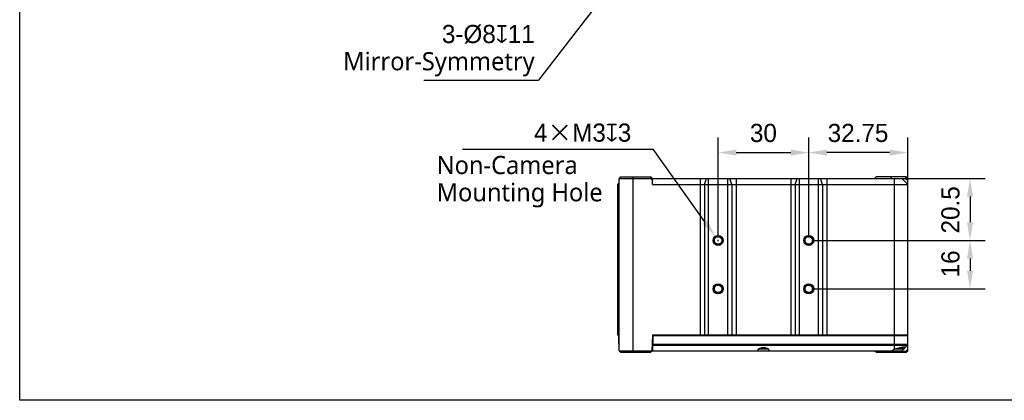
# Model space of a CAD drawing. Header units: millimetres. Extents: x -12 to 258, y -2 to 167.
# Tile 1 of 16: x -12 to 151, y -2 to 61. Entities that reach past the tile are written whole.
import ezdxf

# ---------------------------------------------------------------- set-up
doc = ezdxf.new("R2010")
doc.units = ezdxf.units.MM
doc.header["$LTSCALE"] = 23.1
doc.header["$PDMODE"] = 3
doc.header["$PDSIZE"] = 8
doc.layers.get('0').update_dxf_attribs({"linetype": 'CONTINUOUS'})
doc.layers.get('Defpoints').update_dxf_attribs({"linetype": 'CONTINUOUS'})
for name, color, linetype in [('00_COMPONENTS', 7, 'CONTINUOUS'), ('20_ALL_FEATURES', 7, 'CONTINUOUS'), ('50_ALL_DETAILS', 7, 'CONTINUOUS'), ('51__DRAFT_DIMS', 7, 'CONTINUOUS')]:
    doc.layers.add(name, color=color, linetype=linetype)
doc.styles.get("Standard").update_dxf_attribs({"font": '兰亭黑 GBK.TTF'})
doc.dimstyles.new('DIMSTYLE_1', dxfattribs={"dimtxt": 3, "dimasz": 3, "dimexe": 2.5, "dimexo": 0.5, "dimgap": 0.75, "dimtad": 1, "dimlfac": 2, "dimdsep": 46, "dimtxsty": 'STANDARD', "dimblk": '_FILLED', "dimblk1": '_FILLED', "dimblk2": '_FILLED', "dimcen": 0.09, "dimclrt": 3, "dimazin": 2, "dimtp": 0.3, "dimtm": 0.3, "dimtfac": 1, "dimtofl": 0, "dimtmove": 0, "dimatfit": 3, "dimldrblk": '_FILLED', "dimfxl": 1, "dimtolj": 1, "dimarcsym": 0})
doc.dimstyles.new('DIMSTYLE_3', dxfattribs={"dimtxt": 3, "dimasz": 3, "dimexe": 2.5, "dimexo": 0.5, "dimgap": 0.75, "dimtad": 1, "dimlfac": 2, "dimdsep": 46, "dimtxsty": 'STANDARD', "dimblk": '_FILLED', "dimblk1": '_FILLED', "dimblk2": '_FILLED', "dimcen": 0.09, "dimclrt": 3, "dimazin": 2, "dimtp": 0.2, "dimtm": 0.2, "dimtfac": 1, "dimtofl": 0, "dimtmove": 0, "dimatfit": 3, "dimldrblk": '_FILLED', "dimfxl": 1, "dimtolj": 1, "dimarcsym": 0})

# ---------------------------------------------------------------- blocks, each defined once
blk = doc.blocks.new('_FILLED')
at = {"color": 0, "linetype": 'ByBlock'}
blk.add_solid([(0, 0), (-1, 0.167), (-1, -0.167)], dxfattribs=at)
blk = doc.blocks.new('*D13')
at = {"layer": '51__DRAFT_DIMS', "color": 0, "lineweight": -2}
for p, q in [((118.6, 24.62), (118.6, 41.15)), ((134.97, 33.87), (134.97, 41.15)), ((131.97, 38.65), (121.6, 38.65))]:
    blk.add_line(p, q, dxfattribs=at)
at = {"layer": 'Defpoints', "color": 0}
for p in [(118.6, 38.65), (134.97, 33.37), (118.6, 24.12)]:
    blk.add_point(p, dxfattribs=at)
at = {"layer": '51__DRAFT_DIMS', "color": 0, "linetype": 'ByBlock', "lineweight": -2, "xscale": 3, "yscale": 3, "zscale": 3, "rotation": 180}
blk.add_blockref('_FILLED', (118.6, 38.65), dxfattribs=at)
at = {"layer": '51__DRAFT_DIMS', "color": 0, "linetype": 'ByBlock', "lineweight": -2, "xscale": 3, "yscale": 3, "zscale": 3}
blk.add_blockref('_FILLED', (134.97, 38.65), dxfattribs=at)
at = {"layer": '51__DRAFT_DIMS', "insert": (126.74, 43.4), "char_height": 3, "attachment_point": 2, "line_spacing_factor": 0.9}
blk.add_mtext('\\A1;32.75', dxfattribs=at)
blk = doc.blocks.new('*D14')
at = {"layer": '51__DRAFT_DIMS', "color": 0, "lineweight": -2}
for p, q in [((103.6, 24.62), (103.6, 41.15)), ((118.6, 24.62), (118.6, 41.15)), ((106.6, 38.65), (115.6, 38.65))]:
    blk.add_line(p, q, dxfattribs=at)
at = {"layer": 'Defpoints', "color": 0}
for p in [(118.6, 38.65), (103.6, 24.12), (118.6, 24.12)]:
    blk.add_point(p, dxfattribs=at)
at = {"layer": '51__DRAFT_DIMS', "color": 0, "linetype": 'ByBlock', "lineweight": -2, "xscale": 3, "yscale": 3, "zscale": 3, "rotation": 180}
blk.add_blockref('_FILLED', (103.6, 38.65), dxfattribs=at)
at = {"layer": '51__DRAFT_DIMS', "color": 0, "linetype": 'ByBlock', "lineweight": -2, "xscale": 3, "yscale": 3, "zscale": 3}
blk.add_blockref('_FILLED', (118.6, 38.65), dxfattribs=at)
at = {"layer": '51__DRAFT_DIMS', "insert": (111.09, 43.4), "char_height": 3, "attachment_point": 2, "line_spacing_factor": 0.9}
blk.add_mtext('\\A1;30', dxfattribs=at)
blk = doc.blocks.new('*D15')
at = {"layer": '51__DRAFT_DIMS', "color": 0, "lineweight": -2}
for p, q in [((119.1, 24.12), (147.77, 24.12)), ((145.27, 21.12), (145.27, 19.12)), ((119.1, 16.12), (147.77, 16.12))]:
    blk.add_line(p, q, dxfattribs=at)
at = {"layer": 'Defpoints', "color": 0}
for p in [(118.6, 24.12), (118.6, 16.12), (145.27, 16.12)]:
    blk.add_point(p, dxfattribs=at)
at = {"layer": '51__DRAFT_DIMS', "color": 0, "linetype": 'ByBlock', "lineweight": -2, "xscale": 3, "yscale": 3, "zscale": 3}
for p, rotation in [((145.27, 24.12), 90), ((145.27, 16.12), 270)]:
    blk.add_blockref('_FILLED', p, dxfattribs=dict(at, rotation=rotation))
at = {"layer": '51__DRAFT_DIMS', "insert": (140.52, 20.24), "char_height": 3, "attachment_point": 2, "rotation": 90, "line_spacing_factor": 0.9}
blk.add_mtext('\\A1;16', dxfattribs=at)
blk = doc.blocks.new('*D16')
at = {"layer": '51__DRAFT_DIMS', "color": 0, "lineweight": -2}
for p, q in [((133.22, 34.37), (147.77, 34.37)), ((145.27, 31.37), (145.27, 27.12)), ((119.1, 24.12), (147.77, 24.12))]:
    blk.add_line(p, q, dxfattribs=at)
at = {"layer": 'Defpoints', "color": 0}
for p in [(132.72, 34.37), (118.6, 24.12), (145.27, 24.12)]:
    blk.add_point(p, dxfattribs=at)
at = {"layer": '51__DRAFT_DIMS', "color": 0, "linetype": 'ByBlock', "lineweight": -2, "xscale": 3, "yscale": 3, "zscale": 3}
for p, rotation in [((145.27, 34.37), 90), ((145.27, 24.12), 270)]:
    blk.add_blockref('_FILLED', p, dxfattribs=dict(at, rotation=rotation))
at = {"layer": '51__DRAFT_DIMS', "insert": (140.52, 29.18), "char_height": 3, "attachment_point": 2, "rotation": 90, "line_spacing_factor": 0.9}
blk.add_mtext('\\A1;20.5', dxfattribs=at)

msp = doc.modelspace()

# ---------------------------------------------------------------- linework, layer by layer
msp.add_lwpolyline([(-11.9339, 166.8703), (258.1085, 166.8703), (258.1085, -2.3169), (-11.9339, -2.3169)], close=True)
at = {"layer": '00_COMPONENTS'}
for p, q in [((111.9181, 6.1211), (110.2769, 6.1211)), ((111.8502, 6.1711), (110.3449, 6.1711)), ((134.2964, 6.1211), (132.8649, 6.1211)), ((134.3475, 6.1711), (133.0067, 6.1711)), ((134.3475, 6.1711), (134.3475, 6.4616))]:
    msp.add_line(p, q, dxfattribs=at)
msp.add_arc((134.2975, 6.1711), 0.05, 270, 0, dxfattribs=at)
at = {"layer": '20_ALL_FEATURES'}
for p, q in [((87.4725, 34.6211), (87.2225, 34.3711)), ((87.2225, 5.8711), (87.2225, 34.3711)), ((87.2225, 34.3711), (92.4725, 34.3711)), ((87.4725, 34.6211), (92.4725, 34.6211)), ((89.4725, 34.6211), (89.4725, 5.6211)), ((92.4725, 34.3711), (92.4725, 34.6211)), ((92.4725, 34.6211), (92.7225, 34.3711)), ((92.4725, 34.3711), (92.7225, 34.0176)), ((92.7225, 33.3711), (92.7225, 34.3711)), ((92.7225, 34.3711), (134.619, 34.3711)), ((100.6293, 34.3711), (100.6293, 8.5211)), ((101.3252, 33.3711), (101.6732, 34.3711)), ((102.0212, 8.5211), (102.0212, 34.3711)), ((105.1738, 34.3711), (105.1738, 8.5211)), ((105.8698, 33.3711), (105.5218, 34.3711)), ((106.5658, 34.3711), (106.5658, 8.5211)), ((115.6293, 34.3711), (115.6293, 8.5211)), ((116.3252, 33.3711), (116.6732, 34.3711)), ((117.0212, 34.3711), (117.0212, 8.5211)), ((120.1738, 34.3711), (120.1738, 8.5211)), ((120.8698, 33.3711), (120.5218, 34.3711)), ((121.5658, 34.3711), (121.5658, 8.5211)), ((129.7225, 34.6211), (129.4725, 34.3711)), ((134.7225, 34.6211), (129.7225, 34.6211)), ((132.2225, 34.3711), (132.2225, 34.6211)), ((132.7225, 34.3711), (132.7225, 6.0663)), ((133.9725, 34.3711), (134.9725, 33.3711)), ((134.7225, 34.6211), (134.619, 34.3711)), ((134.619, 34.3711), (134.9725, 34.0176)), ((134.7225, 34.6211), (134.9725, 34.3711)), ((134.9725, 8.3711), (134.9725, 34.3711)), ((86.9725, 33.3711), (87.2225, 33.6211)), ((86.9725, 33.3711), (86.9725, 8.5211)), ((87.2225, 33.3711), (86.9725, 33.3711)), ((87.0975, 33.3711), (87.2225, 33.5045)), ((87.0975, 8.5211), (87.0975, 33.3711)), ((92.7225, 33.3711), (134.9725, 33.3711)), ((101.3252, 33.3711), (101.3252, 8.5211)), ((105.8698, 33.3711), (105.8698, 8.5211)), ((116.3252, 33.3711), (116.3252, 8.5211)), ((120.8698, 33.3711), (120.8698, 8.5211)), ((86.9725, 8.5211), (87.2225, 8.5211)), ((87.1615, 7.0423), (87.1963, 8.3711)), ((87.2225, 8.3711), (87.1963, 8.3711)), ((92.7265, 8.5211), (92.6553, 5.8039)), ((92.7225, 8.3711), (92.7975, 8.3711)), ((92.7265, 8.5211), (134.9725, 8.5211)), ((92.7975, 8.3711), (92.7321, 5.8711)), ((134.9725, 8.3711), (92.7975, 8.3711)), ((134.6778, 8.5211), (134.6725, 8.3711)), ((134.9725, 6.9747), (134.9725, 8.3711)), ((92.7563, 6.7979), (134.8993, 6.7979)), ((92.761, 6.9747), (134.9725, 6.9747)), ((134.8993, 6.7979), (134.3475, 6.2461)), ((134.9725, 5.8711), (134.9725, 6.9747)), ((87.2225, 5.8711), (87.4725, 5.6211)), ((87.2225, 5.8711), (92.6571, 5.8711)), ((87.4725, 5.6211), (92.4725, 5.6211)), ((92.6553, 5.8039), (92.4725, 5.6211)), ((92.6571, 5.8711), (133.9725, 5.8711)), ((129.5397, 5.8039), (129.538, 5.8711)), ((129.5397, 5.8039), (134.6468, 5.8039)), ((129.7225, 5.6211), (129.5397, 5.8039)), ((129.7225, 5.6211), (134.7225, 5.6211)), ((132.2225, 5.6211), (132.2225, 5.8711)), ((134.2225, 6.1211), (133.9725, 5.8711)), ((134.9725, 6.1421), (134.6468, 5.8039)), ((134.7225, 5.6211), (134.6468, 5.8039)), ((134.7225, 5.6211), (134.9725, 5.8711))]:
    msp.add_line(p, q, dxfattribs=at)
for centre, radius in [((103.5975, 24.1211), 0.825), ((103.5975, 24.1211), 0.75), ((103.5975, 24.1211), 0.625), ((118.5975, 24.1211), 0.825), ((118.5975, 24.1211), 0.75), ((118.5975, 24.1211), 0.625), ((103.5975, 16.1211), 0.825), ((103.5975, 16.1211), 0.75), ((103.5975, 16.1211), 0.625), ((118.5975, 16.1211), 0.825), ((118.5975, 16.1211), 0.75), ((118.5975, 16.1211), 0.625)]:
    msp.add_circle(centre, radius, dxfattribs=at)
for centre, start, end in [((87.4115, 7.0358), 178.5, 220.910012), ((134.7225, 6.9747), 315, 0)]:
    msp.add_arc(centre, 0.25, start, end, dxfattribs=at)
for centre, major_axis, start_param, end_param in [((111.0975, 5.0747), (0, 1.3302), -0.92885885, 0.92885885), ((133.2225, 4.8244), (0, 1.3389), 0.38295075, 0.67327589)]:
    msp.add_ellipse(centre, major_axis=major_axis, ratio=0.99939008, start_param=start_param, end_param=end_param, dxfattribs=at)
for points, knots in [([(133.2225, 6.2398), (133.1366, 6.2141), (132.9685, 6.1602), (132.803, 6.0988), (132.7225, 6.0663)], [0, 0, 0, 0, 0.50819278, 1, 1, 1, 1]), ([(134.5057, 6.4217), (134.5056, 6.4245), (134.5043, 6.4302), (134.4989, 6.4377), (134.4904, 6.444), (134.4791, 6.4492), (134.4647, 6.4536), (134.4398, 6.4586), (134.4011, 6.4619), (134.3461, 6.4622), (134.2802, 6.4589), (134.2041, 6.452), (134.1186, 6.4414), (134.0246, 6.4274), (133.9232, 6.4099), (133.8154, 6.3891), (133.6621, 6.3565), (133.4633, 6.3085), (133.3035, 6.264), (133.2225, 6.2398)], [0, 0, 0, 0, 0.00624959, 0.01283729, 0.02055239, 0.02990083, 0.04115916, 0.05447156, 0.08749315, 0.1291295, 0.17914556, 0.23712539, 0.30251787, 0.37463486, 0.45273048, 0.53600725, 0.62361234, 0.8083359, 1, 1, 1, 1]), ([(134.4825, 6.3811), (134.4861, 6.3848), (134.4925, 6.3917), (134.5017, 6.4045), (134.5059, 6.4152), (134.5057, 6.4217)], [0, 0, 0, 0, 0.32212679, 0.59180999, 1, 1, 1, 1])]:
    msp.add_open_spline(points, degree=3, knots=knots, dxfattribs=at)
at = {"layer": '51__DRAFT_DIMS', "color": 8}
for p, q in [((86.9149, 67.4975), (73.88, 50.6322)), ((54.9319, 50.6322), (73.88, 50.6322)), ((61.34, 39.2014), (92.8562, 39.2014)), ((101.4219, 27.1755), (92.8562, 39.2014)), ((103.5075, 24.1211), (103.6875, 24.1211)), ((103.5975, 24.0311), (103.5975, 24.2111))]:
    msp.add_line(p, q, dxfattribs=at)

# ---------------------------------------------------------------- block references
at = {"layer": '51__DRAFT_DIMS', "color": 8, "xscale": 3, "yscale": 3, "zscale": 3, "rotation": 305.4615094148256}
msp.add_blockref('_FILLED', (103.1624, 24.732), dxfattribs=at)

# ---------------------------------------------------------------- texts
at = {"layer": '50_ALL_DETAILS', "insert": (57.0369, 38.0908), "char_height": 3, "width": 35.203125, "attachment_point": 1, "line_spacing_factor": 0.9}
msp.add_mtext('{\\fRoboto|b0|i0|c0|p2;Non-Camera Mounting Hole}', dxfattribs=at)
at = {"layer": '51__DRAFT_DIMS', "char_height": 3, "attachment_point": 3, "line_spacing_factor": 0.9}
for s, insert in [('\\A1;3-%%c8{\\fgdt|b0|i0|c134|p2;x\\F兰亭黑 GBK.TTF|c134;11\\P\\fRoboto|b0|i0|c0|p2;Mirror-Symmetry}', (73.255, 59.7572)), ('\\A1;4{\\f宋体|b0|i0|c134|p2;×\\F兰亭黑 GBK.TTF|c134;M3\\fgdt|b0|i0|c134|p2;x\\F兰亭黑 GBK.TTF|c134;3\\P} ', (89.2312, 43.4514))]:
    msp.add_mtext(s, dxfattribs=dict(at, insert=insert))

# ---------------------------------------------------------------- dimensions: what is measured, and where the dimension line sits
at = {"layer": '51__DRAFT_DIMS', "color": 8}
dim = msp.add_linear_dim(base=(118.5975, 38.6547), p1=(103.5975, 24.1211), p2=(118.5975, 24.1211), dimstyle='DIMSTYLE_3', override={"dimclrt": 256}, dxfattribs=at)
dim.commit()
dim.dimension.update_dxf_attribs({"geometry": '*D14', "text_midpoint": (111.0887, 38.6547), "dimtype": 160})
for base, p1, p2, angle, dimstyle, picture, middle in [((118.5975, 38.6547), (134.9725, 33.3711), (118.5975, 24.1211), 180, 'DIMSTYLE_1', '*D13', (126.7382, 38.6547)), ((145.2687, 24.1211), (132.7225, 34.3711), (118.5975, 24.1211), 270, 'DIMSTYLE_3', '*D16', (145.2687, 29.1846)), ((145.2687, 16.1211), (118.5975, 24.1211), (118.5975, 16.1211), 270, 'DIMSTYLE_3', '*D15', (145.2687, 20.2354))]:
    dim = msp.add_linear_dim(base=base, p1=p1, p2=p2, angle=angle, dimstyle=dimstyle, override={"dimclrt": 256}, dxfattribs=at)
    dim.commit()
    dim.dimension.update_dxf_attribs({"geometry": picture, "text_midpoint": middle, "dimtype": 160})

doc.saveas('drawing.dxf')
